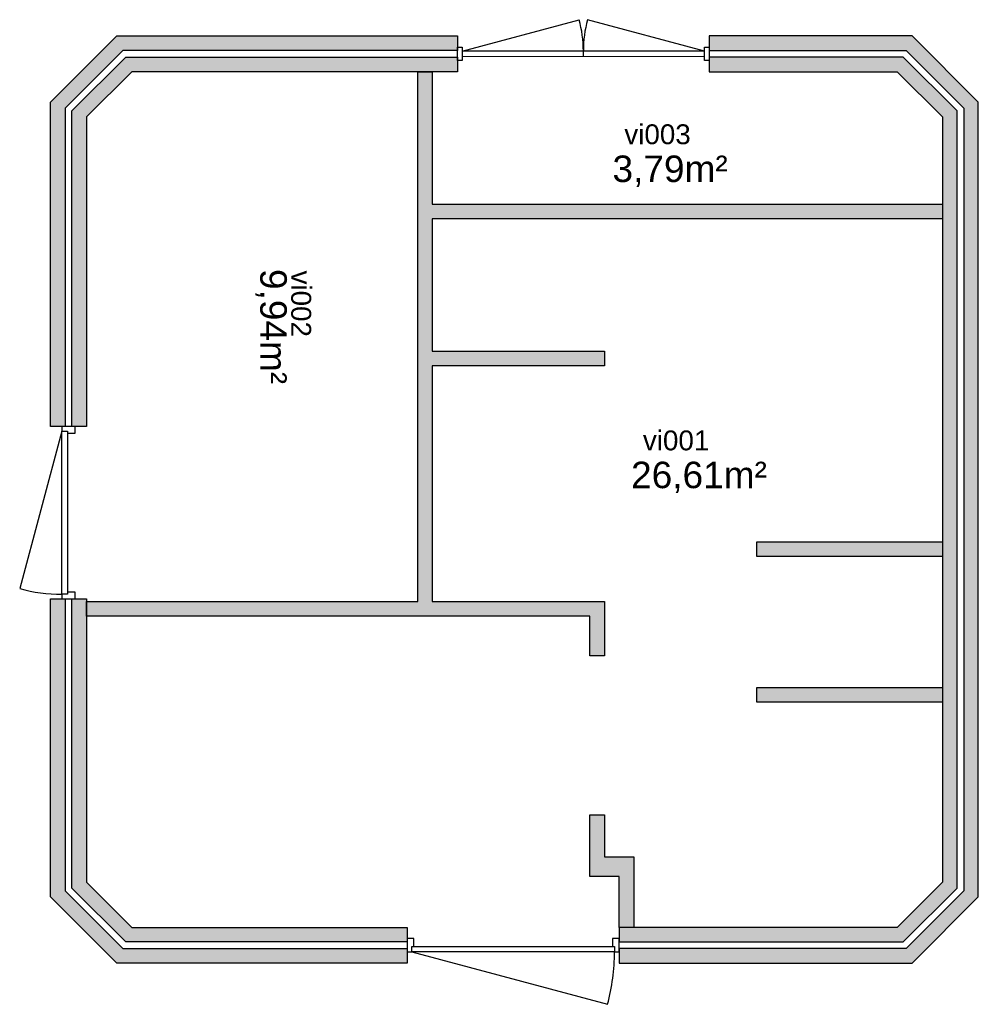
# Model space of a CAD drawing. Header units: millimetres. Extents: x 106360 to 113594, y 42993 to 50426.
import ezdxf

# ---------------------------------------------------------------- set-up
doc = ezdxf.new("R2010")
doc.units = ezdxf.units.MM
doc.header["$LTSCALE"] = 100
for name, color, linetype in [('AA21----_BUITENWAND', 252, 'Continuous'), ('AA22----_BINNENWAND', 254, 'Continuous'), ('AL21----_BUITENWAND', 3, 'Continuous'), ('AL22----_BINNENWAND', 2, 'Continuous'), ('AL31----_BUITENKOZIJNEN', 1, 'Continuous')]:
    doc.layers.add(name, color=color, linetype=linetype)
doc.layers.add('F-IT----_RUIMTEM2', color=7, linetype='Continuous', lineweight=0)
doc.layers.add('F-IT----_RUIMTENR', color=1, linetype='Continuous', lineweight=0)
doc.styles.get("Standard").update_dxf_attribs({"font": 'arial.ttf'})

# ---------------------------------------------------------------- blocks, each defined once
blk = doc.blocks.new('*U1')
at = {"layer": 'AL31----_BUITENKOZIJNEN'}
for points in [[(-1900, 50), (-1865, 50), (-1865, -50), (-1900, -50)], [(-1864.9, 20.6), (-1865, -20.6), (-35, -20.6), (-35, 18.6)], [(-35, 50), (0, 50), (0, -50), (-35, -50)]]:
    blk.add_lwpolyline(points, close=True, dxfattribs=at)
for points in [[(-950, 20.6), (-950, -20.6)], [(-1864.9, -20.6), (-981.1, -257.5)], [(-35, -18.6), (-918.2, -257.4)]]:
    blk.add_lwpolyline(points, dxfattribs=at)
for centre, start, end in [((-1864.9, -20.6), 345.00014, 0.00037), ((-35, -18.6), 180.12927, 195.1295)]:
    blk.add_arc(centre, 915, start, end, dxfattribs=at)
blk = doc.blocks.new('*U3')
at = {"layer": 'AL31----_BUITENKOZIJNEN'}
for points in [[(-1600, -50), (-1565, -50), (-1565, -8.8), (-1550, -8.8), (-1550, 50), (-1600, 50)], [(-50, 50), (-50, -8.8), (-35, -8.8), (-35, -50), (0, -50), (0, 50)], [(-1565, -8.8), (-35, -8.8), (-35, -50), (-1565, -50)]]:
    blk.add_lwpolyline(points, close=True, dxfattribs=at)
blk.add_lwpolyline([(-1565, -50), (-87.1, -446)], dxfattribs=at)
blk.add_arc((-1565, -50), 1530, 345, 0, dxfattribs=at)
blk = doc.blocks.new('*U5')
at = {"layer": 'AL31----_BUITENKOZIJNEN'}
for points in [[(-1300, -50), (-1265, -50), (-1265, -8.7), (-1250, -8.7), (-1250, 50), (-1300, 50)], [(-50, 50), (-50, -8.7), (-35, -8.7), (-35, -50), (0, -50), (0, 50.1)], [(-1265, -8.7), (-35, -8.7), (-35, -50), (-1265, -50)]]:
    blk.add_lwpolyline(points, close=True, dxfattribs=at)
blk.add_lwpolyline([(-1265, -50), (-76.9, -368.3)], dxfattribs=at)
blk.add_arc((-1265, -50), 1230, 345, 0, dxfattribs=at)

msp = doc.modelspace()

# ---------------------------------------------------------------- hatches: boundary and pattern name
at = {"layer": 'AA21----_BUITENWAND'}
h = msp.add_hatch(color=256, dxfattribs=at)
h.paths.add_polyline_path([(109663.5, 50303.8), (109663.5, 50193.8), (107139.1, 50193.8), (106703.5, 49758.2), (106703.5, 47353.8), (106593.5, 47353.8), (106593.5, 49803.8), (107093.5, 50303.8)])
h.paths.add_polyline_path([(111563.5, 50303.8), (111563.5, 50193.8), (113048, 50193.8), (113483.5, 49758.2), (113483.5, 43849.3), (113048, 43413.8), (110883.5, 43413.8), (110883.5, 43303.8), (113093.5, 43303.8), (113593.5, 43803.8), (113593.5, 49803.8), (113093.5, 50303.8)])
h.paths.add_polyline_path([(106593.5, 46053.8), (106703.5, 46053.8), (106703.5, 43849.3), (107139.1, 43413.8), (109283.5, 43413.8), (109283.5, 43303.8), (107093.5, 43303.8), (106593.5, 43803.8)])
h = msp.add_hatch(color=256, dxfattribs=at)
h.paths.add_polyline_path([(109663.5, 50143.8), (109663.5, 50033.8), (107205.4, 50033.8), (106863.5, 49691.9), (106863.5, 47353.8), (106753.5, 47353.8), (106753.5, 49737.5), (107159.8, 50143.8)])
h.paths.add_polyline_path([(111563.5, 50143.8), (111563.5, 50033.8), (112981.7, 50033.8), (113323.5, 49691.9), (113323.5, 43915.6), (112981.7, 43573.8), (110883.5, 43573.8), (110883.5, 43463.8), (113027.3, 43463.8), (113433.5, 43870), (113433.5, 49737.5), (113027.3, 50143.8)])
h.paths.add_polyline_path([(106753.5, 46053.8), (106863.5, 46053.8), (106863.5, 43915.6), (107205.4, 43573.8), (109283.5, 43573.8), (109283.5, 43463.8), (107159.8, 43463.8), (106753.5, 43870)])
at = {"layer": 'AA22----_BINNENWAND'}
h = msp.add_hatch(color=256, dxfattribs=at)
h.paths.add_polyline_path([(109473.5, 50033.8), (109473.5, 49033.8), (113323.5, 49033.8), (113323.5, 48923.8), (109473.5, 48923.8), (109473.5, 47923.8), (110773.5, 47923.8), (110773.5, 47813.8), (109473.5, 47813.8), (109473.5, 46033.8), (110773.5, 46033.8), (110773.5, 45623.8), (110663.5, 45623.8), (110663.5, 45923.8), (106863.5, 45923.8), (106863.5, 46033.8), (109363.5, 46033.8), (109363.5, 50033.8)])
h.paths.add_polyline_path([(113323.5, 46483.8), (113323.5, 46373.8), (111923.5, 46373.8), (111923.5, 46483.8)], flags=17)
h.paths.add_polyline_path([(113323.5, 45383.8), (113323.5, 45273.8), (111923.5, 45273.8), (111923.5, 45383.8)])
h.paths.add_polyline_path([(110993.5, 43573.8), (110883.5, 43573.8), (110883.5, 43956.6), (110663.5, 43956.6), (110663.5, 44423.8), (110773.5, 44423.8), (110773.5, 44106.6), (110993.5, 44106.6)])

# ---------------------------------------------------------------- linework, layer by layer
msp.add_lwpolyline([(106703.5, 46053.8), (106753.5, 46053.8)])
at = {"layer": 'AL21----_BUITENWAND'}
for points in [[(109663.5, 50303.8), (109663.5, 50193.8), (107139.1, 50193.8), (106703.5, 49758.2), (106703.5, 47353.8), (106593.5, 47353.8), (106593.5, 49803.8), (107093.5, 50303.8)], [(111563.5, 50303.8), (111563.5, 50193.8), (113048, 50193.8), (113483.5, 49758.2), (113483.5, 43849.3), (113048, 43413.8), (110883.5, 43413.8), (110883.5, 43303.8), (113093.5, 43303.8), (113593.5, 43803.8), (113593.5, 49803.8), (113093.5, 50303.8)], [(109663.5, 50143.8), (109663.5, 50033.8), (107205.4, 50033.8), (106863.5, 49691.9), (106863.5, 47353.8), (106753.5, 47353.8), (106753.5, 49737.5), (107159.8, 50143.8)], [(111563.5, 50143.8), (111563.5, 50033.8), (112981.7, 50033.8), (113323.5, 49691.9), (113323.5, 43915.6), (112981.7, 43573.8), (110883.5, 43573.8), (110883.5, 43463.8), (113027.3, 43463.8), (113433.5, 43870), (113433.5, 49737.5), (113027.3, 50143.8)], [(106593.5, 46053.8), (106703.5, 46053.8), (106703.5, 43849.3), (107139.1, 43413.8), (109283.5, 43413.8), (109283.5, 43303.8), (107093.5, 43303.8), (106593.5, 43803.8)], [(106753.5, 46053.8), (106863.5, 46053.8), (106863.5, 43915.6), (107205.4, 43573.8), (109283.5, 43573.8), (109283.5, 43463.8), (107159.8, 43463.8), (106753.5, 43870)]]:
    msp.add_lwpolyline(points, close=True, dxfattribs=at)
at = {"layer": 'AL22----_BINNENWAND'}
for points in [[(109473.5, 50033.8), (109473.5, 49033.8), (113323.5, 49033.8), (113323.5, 48923.8), (109473.5, 48923.8), (109473.5, 47923.8), (110773.5, 47923.8), (110773.5, 47813.8), (109473.5, 47813.8), (109473.5, 46033.8), (110773.5, 46033.8), (110773.5, 45623.8), (110663.5, 45623.8), (110663.5, 45923.8), (106863.5, 45923.8), (106863.5, 46033.8), (109363.5, 46033.8), (109363.5, 50033.8)], [(113323.5, 46483.8), (113323.5, 46373.8), (111923.5, 46373.8), (111923.5, 46483.8)], [(113323.5, 45383.8), (113323.5, 45273.8), (111923.5, 45273.8), (111923.5, 45383.8)], [(110993.5, 43573.8), (110883.5, 43573.8), (110883.5, 43956.6), (110663.5, 43956.6), (110663.5, 44423.8), (110773.5, 44423.8), (110773.5, 44106.6), (110993.5, 44106.6)]]:
    msp.add_lwpolyline(points, close=True, dxfattribs=at)

# ---------------------------------------------------------------- block references
at = {"layer": 'AL31----_BUITENKOZIJNEN'}
for name, p, rotation in [('*U1', (109663.5, 50168.8), 180), ('*U5', (106728.5, 46053.8), 270)]:
    msp.add_blockref(name, p, dxfattribs=dict(at, rotation=rotation))
msp.add_blockref('*U3', (110883.5, 43438.8), dxfattribs=at)

# ---------------------------------------------------------------- texts
at = {"layer": 'F-IT----_RUIMTEM2'}
for s, p in [('3,79m²', (110833.3, 49200.7)), ('26,61m²', (110973.4, 46889.4))]:
    msp.add_text(s, height=200, dxfattribs=at).set_placement(p)
msp.add_text('9,94m²', height=200, rotation=270, dxfattribs=at).set_placement((108175.5, 48544.2))
at = {"layer": 'F-IT----_RUIMTENR'}
for s, p in [('vi003', (110922.8, 49486.2)), ('vi001', (111062.9, 47174.9))]:
    msp.add_text(s, height=150, dxfattribs=at).set_placement(p)
msp.add_text('vi002', height=150, rotation=270, dxfattribs=at).set_placement((108409.3, 48532.1))

doc.saveas('drawing.dxf')
